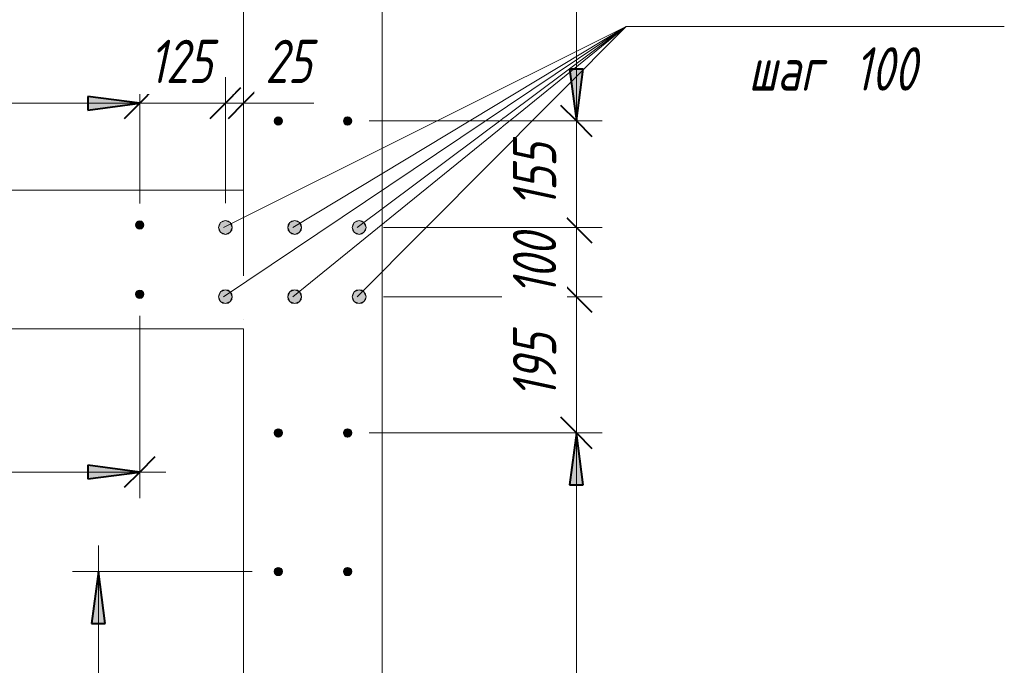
# Model space of a CAD drawing. Header units: millimetres. Extents: x 25757 to 55891, y 7716 to 18253.
# Tile 50 of 73: x 53877 to 55298, y 10115 to 11046. Entities that reach past the tile are written whole.
import ezdxf

# ---------------------------------------------------------------- set-up
doc = ezdxf.new("R2010")
doc.units = ezdxf.units.MM
doc.linetypes.add('ADSK_Линия сетки', pattern=[625, 500, -62.5, 0, -62.5])
for name, color, linetype, lineweight in [('A-____-____-DIMS', 211, 'Continuous', 9), ('A-____-____-DIMS-25', 211, 'Continuous', 9), ('A-WALL-____-MCUT', 113, 'Continuous', 50), ('S-GRID-____-OTLN', 1, 'Continuous', 9), ('S-RBAR-____-IDEN', 171, 'Continuous', 20), ('S-RBAR-____-MCUT', 171, 'Continuous', 20)]:
    doc.layers.add(name, color=color, linetype=linetype, lineweight=lineweight)
doc.styles.add('GOST Common_I_1', font='GOST Common Italic.ttf', dxfattribs={"width": 0.8, "height": 62.5})
doc.dimstyles.new('ADSK_Для_арматуры_Основной_2_5_мм_шаг_кол-во_Стрелки_точный', dxfattribs={"dimscale": 304.8, "dimtxt": 0.206224, "dimasz": 0.246063, "dimexe": 0.123031, "dimexo": 0.000403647, "dimgap": 0.032808, "dimtad": 1, "dimdec": 0, "dimlfac": 304.8, "dimdsep": 46, "dimtxsty": 'GOST Common_I_1', "dimsah": 1, "dimcen": 0.09, "dimdle": 0.123031, "dimazin": 0, "dimtfac": 1, "dimtdec": 4, "dimtix": 1, "dimtmove": 0, "dimatfit": 3, "dimfxl": 1, "dimtvp": 1, "dimtfill": 1, "dimtolj": 1, "dimtzin": 0, "dimarcsym": 2})
doc.dimstyles.new('ADSK_Округление_5мм__Узкий_', dxfattribs={"dimscale": 304.8, "dimtxt": 0.206224, "dimasz": 0.147638, "dimexe": 0.123031, "dimexo": 0.000269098, "dimgap": 0.032808, "dimtad": 1, "dimdec": 0, "dimlfac": 304.8, "dimrnd": 5, "dimdsep": 46, "dimtxsty": 'GOST Common_I_1', "dimblk1": 'OBLIQUE', "dimblk2": 'OBLIQUE', "dimsah": 1, "dimcen": 0.09, "dimdle": 0.123031, "dimazin": 0, "dimtfac": 1, "dimtdec": 4, "dimtix": 1, "dimtmove": 0, "dimatfit": 3, "dimfxl": 1, "dimtvp": 1, "dimtfill": 1, "dimtolj": 1, "dimtzin": 0, "dimlwd": 20, "dimlwe": 20, "dimarcsym": 2})
doc.dimstyles.new('ADSK_Округление_5мм__Узкий__1', dxfattribs={"dimscale": 304.8, "dimtxt": 0.206224, "dimasz": 0.147638, "dimexe": 0.123031, "dimexo": 0.000269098, "dimgap": 0.032808, "dimtad": 1, "dimdec": 0, "dimlfac": 304.8, "dimrnd": 5, "dimdsep": 46, "dimtxsty": 'GOST Common_I_1', "dimblk1": 'OBLIQUE', "dimblk2": 'OBLIQUE', "dimsah": 1, "dimcen": 0.09, "dimdle": 0.123031, "dimazin": 0, "dimtfac": 1, "dimtdec": 4, "dimtix": 1, "dimtmove": 1, "dimatfit": 3, "dimfxl": 1, "dimtvp": 1, "dimtfill": 1, "dimtolj": 1, "dimtzin": 0, "dimlwd": 20, "dimlwe": 20, "dimarcsym": 2})

# ---------------------------------------------------------------- blocks, each defined once
blk = doc.blocks.new('DIMBLOCK191-КЖ1_ПЭ_ВЭ1_Армирование_Вертикальное')
at = {"layer": 'A-____-____-DIMS-25', "lineweight": 40}
for p, q in [((54680.1, 10450), (54657.6, 10472.5)), ((54680.1, 10450), (54702.6, 10427.5)), ((54680.1, 9250), (54657.6, 9272.5)), ((54680.1, 9250), (54702.6, 9227.5))]:
    blk.add_line(p, q, dxfattribs=at)
at = {"layer": 'A-____-____-DIMS-25', "lineweight": 20}
for p, q in [((54680.1, 10450), (54381, 10450)), ((54680.1, 9250), (54680.1, 10450)), ((54680.1, 10450), (54717.6, 10450)), ((54680.1, 9250), (54381, 9250)), ((54680.1, 9250), (54717.6, 9250))]:
    blk.add_line(p, q, dxfattribs=at)
at = {"layer": 'A-____-____-DIMS-25', "color": 0, "lineweight": 20, "insert": (54588.5, 9784.5), "char_height": 62.5, "width": 157.25, "attachment_point": 1, "rotation": 90, "line_spacing_factor": 1.022761, "style": 'GOST Common_I_1', "bg_fill": 3, "box_fill_scale": 1.25, "bg_fill_color": 256, "bg_fill_true_color": 13158600, "bg_fill_transparency": 0}
blk.add_mtext('1200', dxfattribs=at)
blk = doc.blocks.new('_Oblique')
at = {"color": 0, "linetype": 'ByBlock', "lineweight": -2}
blk.add_line((-0.5, -0.5), (0.5, 0.5), dxfattribs=at)
blk = doc.blocks.new('DIMBLOCK192-КЖ1_ПЭ_ВЭ1_Армирование_Вертикальное')
at = {"layer": 'A-____-____-DIMS-25', "lineweight": 40}
for p, q in [((54680.1, 10646.5), (54657.6, 10669)), ((54680.1, 10646.5), (54702.6, 10624)), ((54680.1, 10450), (54657.6, 10472.5)), ((54680.1, 10450), (54702.6, 10427.5))]:
    blk.add_line(p, q, dxfattribs=at)
at = {"layer": 'A-____-____-DIMS-25', "lineweight": 20}
for p, q in [((54680.1, 10646.5), (54401.6, 10646.5)), ((54680.1, 10450), (54680.1, 10646.5)), ((54680.1, 10646.5), (54717.6, 10646.5)), ((54680.1, 10450), (54381, 10450)), ((54680.1, 10450), (54717.6, 10450))]:
    blk.add_line(p, q, dxfattribs=at)
at = {"layer": 'A-____-____-DIMS-25', "color": 0, "lineweight": 20, "insert": (54588.5, 10500.3), "char_height": 62.5, "width": 115.061, "attachment_point": 1, "rotation": 90, "line_spacing_factor": 1.022761, "style": 'GOST Common_I_1', "bg_fill": 3, "box_fill_scale": 1.25, "bg_fill_color": 256, "bg_fill_true_color": 13158600, "bg_fill_transparency": 0}
blk.add_mtext('195', dxfattribs=at)
blk = doc.blocks.new('DIMBLOCK193-КЖ1_ПЭ_ВЭ1_Армирование_Вертикальное')
at = {"layer": 'A-____-____-DIMS-25', "lineweight": 40}
for p, q in [((54680.1, 10746.5), (54657.6, 10769)), ((54680.1, 10746.5), (54702.6, 10724)), ((54680.1, 10646.5), (54657.6, 10669)), ((54680.1, 10646.5), (54702.6, 10624))]:
    blk.add_line(p, q, dxfattribs=at)
at = {"layer": 'A-____-____-DIMS-25', "lineweight": 20}
for p, q in [((54680.1, 10746.5), (54401.6, 10746.5)), ((54680.1, 10646.5), (54680.1, 10746.5)), ((54680.1, 10746.5), (54717.6, 10746.5)), ((54680.1, 10646.5), (54401.6, 10646.5)), ((54680.1, 10646.5), (54717.6, 10646.5))]:
    blk.add_line(p, q, dxfattribs=at)
at = {"layer": 'A-____-____-DIMS-25', "color": 0, "lineweight": 20, "insert": (54588.5, 10648.5), "char_height": 62.5, "width": 115.061, "attachment_point": 1, "rotation": 90, "line_spacing_factor": 1.022761, "style": 'GOST Common_I_1', "bg_fill": 3, "box_fill_scale": 1.25, "bg_fill_color": 256, "bg_fill_true_color": 13158600, "bg_fill_transparency": 0}
blk.add_mtext('100', dxfattribs=at)
blk = doc.blocks.new('DIMBLOCK194-КЖ1_ПЭ_ВЭ1_Армирование_Вертикальное')
at = {"layer": 'A-____-____-DIMS-25', "lineweight": 40}
for p, q in [((54680.1, 10900), (54657.6, 10922.5)), ((54680.1, 10900), (54702.6, 10877.5)), ((54680.1, 10746.5), (54657.6, 10769)), ((54680.1, 10746.5), (54702.6, 10724))]:
    blk.add_line(p, q, dxfattribs=at)
at = {"layer": 'A-____-____-DIMS-25', "lineweight": 20}
for p, q in [((54680.1, 10900), (54381, 10900)), ((54680.1, 10746.5), (54680.1, 10900)), ((54680.1, 10900), (54717.6, 10900)), ((54680.1, 10746.5), (54401.6, 10746.5)), ((54680.1, 10746.5), (54717.6, 10746.5))]:
    blk.add_line(p, q, dxfattribs=at)
at = {"layer": 'A-____-____-DIMS-25', "color": 0, "lineweight": 20, "insert": (54588.5, 10775.3), "char_height": 62.5, "width": 115.061, "attachment_point": 1, "rotation": 90, "line_spacing_factor": 1.022761, "style": 'GOST Common_I_1', "bg_fill": 3, "box_fill_scale": 1.25, "bg_fill_color": 256, "bg_fill_true_color": 13158600, "bg_fill_transparency": 0}
blk.add_mtext('155', dxfattribs=at)
blk = doc.blocks.new('DIMBLOCK195-КЖ1_ПЭ_ВЭ1_Армирование_Вертикальное')
at = {"layer": 'A-____-____-DIMS-25', "lineweight": 40}
for p, q in [((54680.1, 14900), (54657.6, 14922.5)), ((54680.1, 14900), (54702.6, 14877.5)), ((54680.1, 10900), (54657.6, 10922.5)), ((54680.1, 10900), (54702.6, 10877.5))]:
    blk.add_line(p, q, dxfattribs=at)
at = {"layer": 'A-____-____-DIMS-25', "lineweight": 20}
for p, q in [((54680.1, 14900), (54381, 14900)), ((54680.1, 10900), (54680.1, 14900)), ((54680.1, 14900), (54717.6, 14900)), ((54680.1, 10900), (54381, 10900)), ((54680.1, 10900), (54717.6, 10900))]:
    blk.add_line(p, q, dxfattribs=at)
at = {"layer": 'A-____-____-DIMS-25', "color": 0, "lineweight": 20, "insert": (54588.5, 12827), "char_height": 62.5, "width": 175.148, "attachment_point": 1, "rotation": 90, "line_spacing_factor": 1.022761, "style": 'GOST Common_I_1', "bg_fill": 3, "box_fill_scale": 1.25, "bg_fill_color": 256, "bg_fill_true_color": 13158600, "bg_fill_transparency": 0}
blk.add_mtext('4000', dxfattribs=at)
blk = doc.blocks.new('DIMBLOCK204-КЖ1_ПЭ_ВЭ1_Армирование_Вертикальное')
at = {"layer": 'A-____-____-DIMS-25', "lineweight": 20}
for p, q in [((53050, 10393.5), (53050, 10619)), ((54050, 10393.5), (54050, 10619)), ((54087.5, 10393.5), (53050, 10393.5)), ((53050, 10393.5), (53050, 10356)), ((54050, 10393.5), (54050, 10356))]:
    blk.add_line(p, q, dxfattribs=at)
at = {"layer": 'A-____-____-DIMS-25', "lineweight": 40}
for p, q in [((53050, 10393.5), (53072.5, 10416)), ((54050, 10393.5), (54072.5, 10416)), ((53050, 10393.5), (53027.5, 10371)), ((54050, 10393.5), (54027.5, 10371))]:
    blk.add_line(p, q, dxfattribs=at)
at = {"layer": 'A-____-____-DIMS-25', "color": 0, "lineweight": 20, "insert": (53484.5, 10485.2), "char_height": 62.5, "width": 157.25, "attachment_point": 1, "line_spacing_factor": 1.022761, "style": 'GOST Common_I_1', "bg_fill": 3, "box_fill_scale": 1.25, "bg_fill_color": 256, "bg_fill_true_color": 13158600, "bg_fill_transparency": 0}
blk.add_mtext('1000', dxfattribs=at)
blk = doc.blocks.new('DIMBLOCK260-КЖ1_ПЭ_ВЭ1_Армирование_Вертикальное')
at = {"layer": 'A-____-____-DIMS-25', "lineweight": 40}
for points in [[(54680.1, 14900), (54670.3, 14825), (54690, 14825)], [(54680.1, 10900), (54690, 10975), (54670.3, 10975)]]:
    blk.add_hatch(color=256, dxfattribs=at).paths.add_polyline_path(points)
at = {"layer": 'A-____-____-DIMS-25'}
for p, q in [((54680.1, 14937.5), (54680.1, 10862.5)), ((54680.1, 14900), (54387.5, 14900)), ((54680.1, 14900), (54717.6, 14900)), ((54680.1, 10900), (54387.5, 10900)), ((54680.1, 10900), (54717.6, 10900))]:
    blk.add_line(p, q, dxfattribs=at)
at = {"layer": 'A-____-____-DIMS-25', "lineweight": 40}
for p, q in [((54680.1, 14900), (54670.3, 14825)), ((54690, 14825), (54680.1, 14900)), ((54670.3, 14825), (54690, 14825)), ((54690, 10975), (54670.3, 10975)), ((54670.3, 10975), (54680.1, 10900)), ((54680.1, 10900), (54690, 10975))]:
    blk.add_line(p, q, dxfattribs=at)
at = {"layer": 'A-____-____-DIMS-25', "color": 0, "insert": (54588.5, 12706.1), "char_height": 62.5, "width": 465.356, "attachment_point": 1, "rotation": 90, "line_spacing_factor": 1.022761, "style": 'GOST Common_I_1', "bg_fill": 3, "box_fill_scale": 1.25, "bg_fill_color": 256, "bg_fill_true_color": 13158600, "bg_fill_transparency": 0}
blk.add_mtext('400x10=4000', dxfattribs=at)
blk = doc.blocks.new('_None')
blk = doc.blocks.new('DIMBLOCK261-КЖ1_ПЭ_ВЭ1_Армирование_Вертикальное')
at = {"layer": 'A-____-____-DIMS-25', "lineweight": 40}
for points in [[(54680.1, 10450), (54670.3, 10375), (54690, 10375)], [(54680.1, 9250), (54690, 9325), (54670.3, 9325)]]:
    blk.add_hatch(color=256, dxfattribs=at).paths.add_polyline_path(points)
at = {"layer": 'A-____-____-DIMS-25'}
for p, q in [((54680.1, 10487.5), (54680.1, 9212.5)), ((54680.1, 10450), (54387.5, 10450)), ((54680.1, 10450), (54717.6, 10450)), ((54680.1, 9250), (54387.5, 9250)), ((54680.1, 9250), (54717.6, 9250))]:
    blk.add_line(p, q, dxfattribs=at)
at = {"layer": 'A-____-____-DIMS-25', "lineweight": 40}
for p, q in [((54680.1, 10450), (54670.3, 10375)), ((54690, 10375), (54680.1, 10450)), ((54670.3, 10375), (54690, 10375)), ((54690, 9325), (54670.3, 9325)), ((54670.3, 9325), (54680.1, 9250)), ((54680.1, 9250), (54690, 9325))]:
    blk.add_line(p, q, dxfattribs=at)
at = {"layer": 'A-____-____-DIMS-25', "color": 0, "insert": (54588.5, 9676.3), "char_height": 62.5, "width": 416.775, "attachment_point": 1, "rotation": 90, "line_spacing_factor": 1.022761, "style": 'GOST Common_I_1', "bg_fill": 3, "box_fill_scale": 1.25, "bg_fill_color": 256, "bg_fill_true_color": 13158600, "bg_fill_transparency": 0}
blk.add_mtext('400x3=1200', dxfattribs=at)
blk = doc.blocks.new('DIMBLOCK262-КЖ1_ПЭ_ВЭ1_Армирование_Вертикальное')
at = {"layer": 'A-____-____-DIMS-25', "lineweight": 40}
for points in [[(53050, 10393.5), (53125, 10383.6), (53125, 10403.4)], [(54050, 10393.5), (53975, 10403.4), (53975, 10383.6)]]:
    blk.add_hatch(color=256, dxfattribs=at).paths.add_polyline_path(points)
at = {"layer": 'A-____-____-DIMS-25'}
for p, q in [((53050, 10393.5), (53050, 10612.5)), ((54050, 10393.5), (54050, 10612.5)), ((54087.5, 10393.5), (53012.5, 10393.5)), ((53050, 10393.5), (53050, 10356)), ((54050, 10393.5), (54050, 10356))]:
    blk.add_line(p, q, dxfattribs=at)
at = {"layer": 'A-____-____-DIMS-25', "lineweight": 40}
for p, q in [((53125, 10403.4), (53050, 10393.5)), ((53125, 10383.6), (53125, 10403.4)), ((54050, 10393.5), (53975, 10403.4)), ((53975, 10403.4), (53975, 10383.6)), ((53050, 10393.5), (53125, 10383.6)), ((53975, 10383.6), (54050, 10393.5))]:
    blk.add_line(p, q, dxfattribs=at)
at = {"layer": 'A-____-____-DIMS-25', "color": 0, "insert": (53379, 10485.2), "char_height": 62.5, "width": 410.383, "attachment_point": 1, "line_spacing_factor": 1.022761, "style": 'GOST Common_I_1', "bg_fill": 3, "box_fill_scale": 1.25, "bg_fill_color": 256, "bg_fill_true_color": 13158600, "bg_fill_transparency": 0}
blk.add_mtext('200x5=1000', dxfattribs=at)
blk = doc.blocks.new('DIMBLOCK310-КЖ1_ПЭ_ВЭ1_Армирование_Вертикальное')
at = {"layer": 'A-____-____-DIMS-25', "lineweight": 40}
for points in [[(53050, 10925.6), (53125, 10915.7), (53125, 10935.4)], [(54050, 10925.6), (53975, 10935.4), (53975, 10915.7)]]:
    blk.add_hatch(color=256, dxfattribs=at).paths.add_polyline_path(points)
at = {"layer": 'A-____-____-DIMS-25'}
for p, q in [((53050, 10925.6), (53050, 10963.1)), ((54050, 10925.6), (54050, 10963.1)), ((54087.5, 10925.6), (53012.5, 10925.6)), ((53050, 10925.6), (53050, 10787.5)), ((54050, 10925.6), (54050, 10787.5))]:
    blk.add_line(p, q, dxfattribs=at)
at = {"layer": 'A-____-____-DIMS-25', "lineweight": 40}
for p, q in [((53125, 10935.4), (53050, 10925.6)), ((53125, 10915.7), (53125, 10935.4)), ((54050, 10925.6), (53975, 10935.4)), ((53975, 10935.4), (53975, 10915.7)), ((53050, 10925.6), (53125, 10915.7)), ((53975, 10915.7), (54050, 10925.6))]:
    blk.add_line(p, q, dxfattribs=at)
at = {"layer": 'A-____-____-DIMS-25', "color": 0, "insert": (53379, 11017.2), "char_height": 62.5, "width": 410.383, "attachment_point": 1, "line_spacing_factor": 1.022761, "style": 'GOST Common_I_1', "bg_fill": 3, "box_fill_scale": 1.25, "bg_fill_color": 256, "bg_fill_true_color": 13158600, "bg_fill_transparency": 0}
blk.add_mtext('200x5=1000', dxfattribs=at)
blk = doc.blocks.new('DIMBLOCK311-КЖ1_ПЭ_ВЭ1_Армирование_Вертикальное')
at = {"layer": 'A-____-____-DIMS-25', "lineweight": 40}
for points in [[(53990.3, 10250), (53980.5, 10175), (54000.2, 10175)], [(53990.3, 9450), (54000.2, 9525), (53980.5, 9525)]]:
    blk.add_hatch(color=256, dxfattribs=at).paths.add_polyline_path(points)
at = {"layer": 'A-____-____-DIMS-25'}
for p, q in [((53990.3, 10287.5), (53990.3, 9412.5)), ((53990.3, 10250), (53952.8, 10250)), ((53990.3, 10250), (54212.5, 10250)), ((53990.3, 9450), (53952.8, 9450)), ((53990.3, 9450), (54212.5, 9450))]:
    blk.add_line(p, q, dxfattribs=at)
at = {"layer": 'A-____-____-DIMS-25', "lineweight": 40}
for p, q in [((53990.3, 10250), (53980.5, 10175)), ((54000.2, 10175), (53990.3, 10250)), ((53980.5, 10175), (54000.2, 10175)), ((54000.2, 9525), (53980.5, 9525)), ((53980.5, 9525), (53990.3, 9450)), ((53990.3, 9450), (54000.2, 9525))]:
    blk.add_line(p, q, dxfattribs=at)
at = {"layer": 'A-____-____-DIMS-25', "color": 0, "insert": (53898.7, 9689.1), "char_height": 62.5, "width": 386.092, "attachment_point": 1, "rotation": 90, "line_spacing_factor": 1.022761, "style": 'GOST Common_I_1', "bg_fill": 3, "box_fill_scale": 1.25, "bg_fill_color": 256, "bg_fill_true_color": 13158600, "bg_fill_transparency": 0}
blk.add_mtext('400x2=800', dxfattribs=at)
blk = doc.blocks.new('DIMBLOCK346-КЖ1_ПЭ_ВЭ1_Армирование_Вертикальное')
at = {"layer": 'A-____-____-DIMS-25', "lineweight": 20}
for p, q in [((54050, 10925.6), (54050, 10963.1)), ((54173.6, 10925.6), (54173.6, 10963.1)), ((54012.5, 10925.6), (54173.6, 10925.6)), ((54050, 10925.6), (54050, 10781)), ((54173.6, 10925.6), (54173.6, 10781.5))]:
    blk.add_line(p, q, dxfattribs=at)
at = {"layer": 'A-____-____-DIMS-25', "lineweight": 40}
for p, q in [((54050, 10925.6), (54072.5, 10948.1)), ((54173.6, 10925.6), (54196.1, 10948.1)), ((54050, 10925.6), (54027.5, 10903.1)), ((54173.6, 10925.6), (54151.1, 10903.1))]:
    blk.add_line(p, q, dxfattribs=at)
at = {"layer": 'A-____-____-DIMS-25', "color": 0, "lineweight": 20, "insert": (54063.9, 11017.2), "char_height": 62.5, "width": 115.061, "attachment_point": 1, "line_spacing_factor": 1.022761, "style": 'GOST Common_I_1', "bg_fill": 3, "box_fill_scale": 1.25, "bg_fill_color": 256, "bg_fill_true_color": 13158600, "bg_fill_transparency": 0}
blk.add_mtext('125', dxfattribs=at)
blk = doc.blocks.new('DIMBLOCK347-КЖ1_ПЭ_ВЭ1_Армирование_Вертикальное')
at = {"layer": 'A-____-____-DIMS-25', "lineweight": 20}
for p, q in [((54173.6, 10925.6), (54173.6, 10963.1)), ((54200, 10925.6), (54200, 10932.4)), ((54173.6, 10925.6), (54237.5, 10925.6)), ((54173.6, 10925.6), (54173.6, 10781.5)), ((54218.6, 10925.6), (54186.8, 10925.6)), ((54200, 10925.6), (54200, 10888.1)), ((54301.4, 10925.6), (54218.6, 10925.6))]:
    blk.add_line(p, q, dxfattribs=at)
at = {"layer": 'A-____-____-DIMS-25', "lineweight": 40}
for p, q in [((54173.6, 10925.6), (54196.1, 10948.1)), ((54200, 10925.6), (54222.5, 10948.1)), ((54173.6, 10925.6), (54151.1, 10903.1)), ((54200, 10925.6), (54177.5, 10903.1))]:
    blk.add_line(p, q, dxfattribs=at)
at = {"layer": 'A-____-____-DIMS-25', "color": 0, "lineweight": 20, "insert": (54231.1, 11017.2), "char_height": 62.5, "width": 84.378, "attachment_point": 1, "line_spacing_factor": 1.022761, "style": 'GOST Common_I_1', "bg_fill": 3, "box_fill_scale": 1.25, "bg_fill_color": 256, "bg_fill_true_color": 13158600, "bg_fill_transparency": 0}
blk.add_mtext('25', dxfattribs=at)
blk = doc.blocks.new('Ricom_Марка_АрматурныйСтержень - Поз_ тип_Шаг-995026-КЖ1_ПЭ_ВЭ1_Армирование_Вертикальное')
at = {"layer": 'S-RBAR-____-IDEN'}
blk.add_line((26598.2, 8757.6), (27098.2, 8757.6), dxfattribs=at)

msp = doc.modelspace()

# ---------------------------------------------------------------- hatches: boundary and pattern name
at = {"layer": 'S-RBAR-____-MCUT'}
h = msp.add_hatch(color=256, dxfattribs=at)
edge = h.paths.add_edge_path()
edge.add_arc((54250.0003, 10900.001), 6, 0, 360)
for points in [[(54250.0003, 10894.001), (54255.1964, 10897.001), (54255.1964, 10903.001), (54250.0003, 10906.001), (54244.8041, 10903.001), (54244.8041, 10897.001)], [(54350.0003, 10894.001), (54355.1964, 10897.001), (54355.1964, 10903.001), (54350.0003, 10906.001), (54344.8041, 10903.001), (54344.8041, 10897.001)], [(54047.0003, 10744.8052), (54053.0003, 10744.8052), (54056.0003, 10750.0013), (54053.0003, 10755.1975), (54047.0003, 10755.1975), (54044.0003, 10750.0013)], [(54173.6241, 10736.4719), (54180.6951, 10739.4008), (54183.6241, 10746.4719), (54180.6951, 10753.543), (54173.6241, 10756.4719), (54166.553, 10753.543), (54163.6241, 10746.4719), (54166.553, 10739.4008)], [(54273.6241, 10736.4719), (54280.6951, 10739.4008), (54283.6241, 10746.4719), (54280.6951, 10753.543), (54273.6241, 10756.4719), (54266.553, 10753.543), (54263.6241, 10746.4719), (54266.553, 10739.4008)], [(54366.5946, 10736.4719), (54373.6657, 10739.4008), (54376.5946, 10746.4719), (54373.6657, 10753.543), (54366.5946, 10756.4719), (54359.5236, 10753.543), (54356.5946, 10746.4719), (54359.5236, 10739.4008)], [(54047.0003, 10644.8052), (54053.0003, 10644.8052), (54056.0003, 10650.0013), (54053.0003, 10655.1975), (54047.0003, 10655.1975), (54044.0003, 10650.0013)], [(54173.6241, 10636.4719), (54180.6951, 10639.4008), (54183.6241, 10646.4719), (54180.6951, 10653.543), (54173.6241, 10656.4719), (54166.553, 10653.543), (54163.6241, 10646.4719), (54166.553, 10639.4008)], [(54273.6241, 10636.4719), (54280.6951, 10639.4008), (54283.6241, 10646.4719), (54280.6951, 10653.543), (54273.6241, 10656.4719), (54266.553, 10653.543), (54263.6241, 10646.4719), (54266.553, 10639.4008)], [(54366.5946, 10636.4719), (54373.6657, 10639.4008), (54376.5946, 10646.4719), (54373.6657, 10653.543), (54366.5946, 10656.4719), (54359.5236, 10653.543), (54356.5946, 10646.4719), (54359.5236, 10639.4008)], [(54250.0003, 10444), (54255.1964, 10447), (54255.1964, 10453), (54250.0003, 10456), (54244.8041, 10453), (54244.8041, 10447)], [(54350.0003, 10444), (54355.1964, 10447), (54355.1964, 10453), (54350.0003, 10456), (54344.8041, 10453), (54344.8041, 10447)], [(54250.0003, 10244), (54255.1964, 10247), (54255.1964, 10253), (54250.0003, 10256), (54244.8041, 10253), (54244.8041, 10247)], [(54350.0003, 10244), (54355.1964, 10247), (54355.1964, 10253), (54350.0003, 10256), (54344.8041, 10253), (54344.8041, 10247)]]:
    msp.add_hatch(color=256, dxfattribs=at).paths.add_polyline_path(points)
h = msp.add_hatch(color=256, dxfattribs=at)
edge = h.paths.add_edge_path()
edge.add_arc((54350.0003, 10900.001), 6, 0, 360)
h = msp.add_hatch(color=256, dxfattribs=at)
edge = h.paths.add_edge_path()
edge.add_arc((54050.0003, 10750.0013), 6, 0, 360)
h = msp.add_hatch(color=256, dxfattribs=at)
edge = h.paths.add_edge_path()
edge.add_arc((54173.6241, 10746.4719), 10, 0, 360)
h = msp.add_hatch(color=256, dxfattribs=at)
edge = h.paths.add_edge_path()
edge.add_arc((54273.6241, 10746.4719), 10, 0, 360)
h = msp.add_hatch(color=256, dxfattribs=at)
edge = h.paths.add_edge_path()
edge.add_arc((54366.5946, 10746.4719), 10, 0, 360)
h = msp.add_hatch(color=256, dxfattribs=at)
edge = h.paths.add_edge_path()
edge.add_arc((54050.0003, 10650.0013), 6, 0, 360)
h = msp.add_hatch(color=256, dxfattribs=at)
edge = h.paths.add_edge_path()
edge.add_arc((54173.6241, 10646.4719), 10, 0, 360)
h = msp.add_hatch(color=256, dxfattribs=at)
edge = h.paths.add_edge_path()
edge.add_arc((54273.6241, 10646.4719), 10, 0, 360)
h = msp.add_hatch(color=256, dxfattribs=at)
edge = h.paths.add_edge_path()
edge.add_arc((54366.5946, 10646.4719), 10, 0, 360)
h = msp.add_hatch(color=256, dxfattribs=at)
edge = h.paths.add_edge_path()
edge.add_arc((54250.0003, 10450), 6, 0, 360)
h = msp.add_hatch(color=256, dxfattribs=at)
edge = h.paths.add_edge_path()
edge.add_arc((54350.0003, 10450), 6, 0, 360)
h = msp.add_hatch(color=256, dxfattribs=at)
edge = h.paths.add_edge_path()
edge.add_arc((54250.0003, 10250), 6, 0, 360)
h = msp.add_hatch(color=256, dxfattribs=at)
edge = h.paths.add_edge_path()
edge.add_arc((54350.0003, 10250), 6, 0, 360)

# ---------------------------------------------------------------- linework, layer by layer
at = {"layer": 'A-WALL-____-MCUT', "lineweight": 9}
for p, q in [((54200, 15050.001), (54200, 10800.0013)), ((54400, 9000), (54400, 15050.001)), ((54200, 10800.0013), (51600, 10800.0013)), ((51400, 10600.0013), (54200, 10600.0013)), ((54200, 10600.0013), (54200, 9000))]:
    msp.add_line(p, q, dxfattribs=at)
at = {"layer": 'S-GRID-____-OTLN', "linetype": 'ADSK_Линия сетки'}
msp.add_line((54200, 18052.657), (54200, 7920.7958), dxfattribs=at)
at = {"layer": 'S-RBAR-____-IDEN'}
msp.add_line((54751.841, 11036.5194), (54797.7301, 11036.5194), dxfattribs=at)
msp.add_line((54751.841, 11036.5194), (54797.7301, 11036.5194), dxfattribs=at)
msp.add_line((54751.841, 11036.5194), (54797.7301, 11036.5194), dxfattribs=at)
msp.add_line((54751.841, 11036.5194), (54797.7301, 11036.5194), dxfattribs=at)
msp.add_line((54751.841, 11036.5194), (54797.7301, 11036.5194), dxfattribs=at)
msp.add_line((54751.841, 11036.5194), (54797.7301, 11036.5194), dxfattribs=at)
at = {"layer": 'S-RBAR-____-MCUT'}
for p, q in [((54250.0003, 10906.001), (54244.8041, 10903.001)), ((54244.8041, 10903.001), (54244.8041, 10897.001)), ((54255.1964, 10903.001), (54250.0003, 10906.001)), ((54255.1964, 10897.001), (54255.1964, 10903.001)), ((54350.0003, 10906.001), (54344.8041, 10903.001)), ((54344.8041, 10903.001), (54344.8041, 10897.001)), ((54355.1964, 10903.001), (54350.0003, 10906.001)), ((54355.1964, 10897.001), (54355.1964, 10903.001)), ((54244.8041, 10897.001), (54250.0003, 10894.001)), ((54250.0003, 10894.001), (54255.1964, 10897.001)), ((54344.8041, 10897.001), (54350.0003, 10894.001)), ((54350.0003, 10894.001), (54355.1964, 10897.001)), ((54047.0003, 10755.1975), (54044.0003, 10750.0013)), ((54044.0003, 10750.0013), (54047.0003, 10744.8052)), ((54053.0003, 10755.1975), (54047.0003, 10755.1975)), ((54047.0003, 10744.8052), (54053.0003, 10744.8052)), ((54056.0003, 10750.0013), (54053.0003, 10755.1975)), ((54053.0003, 10744.8052), (54056.0003, 10750.0013)), ((54166.553, 10753.543), (54163.6241, 10746.4719)), ((54163.6241, 10746.4719), (54166.553, 10739.4008)), ((54173.6241, 10756.4719), (54166.553, 10753.543)), ((54180.6951, 10753.543), (54173.6241, 10756.4719)), ((54183.6241, 10746.4719), (54180.6951, 10753.543)), ((54180.6951, 10739.4008), (54183.6241, 10746.4719)), ((54266.553, 10753.543), (54263.6241, 10746.4719)), ((54263.6241, 10746.4719), (54266.553, 10739.4008)), ((54273.6241, 10756.4719), (54266.553, 10753.543)), ((54280.6951, 10753.543), (54273.6241, 10756.4719)), ((54283.6241, 10746.4719), (54280.6951, 10753.543)), ((54280.6951, 10739.4008), (54283.6241, 10746.4719)), ((54359.5236, 10753.543), (54356.5946, 10746.4719)), ((54356.5946, 10746.4719), (54359.5236, 10739.4008)), ((54366.5946, 10756.4719), (54359.5236, 10753.543)), ((54373.6657, 10753.543), (54366.5946, 10756.4719)), ((54376.5946, 10746.4719), (54373.6657, 10753.543)), ((54373.6657, 10739.4008), (54376.5946, 10746.4719)), ((54166.553, 10739.4008), (54173.6241, 10736.4719)), ((54173.6241, 10736.4719), (54180.6951, 10739.4008)), ((54266.553, 10739.4008), (54273.6241, 10736.4719)), ((54273.6241, 10736.4719), (54280.6951, 10739.4008)), ((54359.5236, 10739.4008), (54366.5946, 10736.4719)), ((54366.5946, 10736.4719), (54373.6657, 10739.4008)), ((54047.0003, 10655.1975), (54044.0003, 10650.0013)), ((54044.0003, 10650.0013), (54047.0003, 10644.8052)), ((54053.0003, 10655.1975), (54047.0003, 10655.1975)), ((54047.0003, 10644.8052), (54053.0003, 10644.8052)), ((54056.0003, 10650.0013), (54053.0003, 10655.1975)), ((54053.0003, 10644.8052), (54056.0003, 10650.0013)), ((54166.553, 10653.543), (54163.6241, 10646.4719)), ((54163.6241, 10646.4719), (54166.553, 10639.4008)), ((54173.6241, 10656.4719), (54166.553, 10653.543)), ((54180.6951, 10653.543), (54173.6241, 10656.4719)), ((54183.6241, 10646.4719), (54180.6951, 10653.543)), ((54180.6951, 10639.4008), (54183.6241, 10646.4719)), ((54266.553, 10653.543), (54263.6241, 10646.4719)), ((54263.6241, 10646.4719), (54266.553, 10639.4008)), ((54273.6241, 10656.4719), (54266.553, 10653.543)), ((54280.6951, 10653.543), (54273.6241, 10656.4719)), ((54283.6241, 10646.4719), (54280.6951, 10653.543)), ((54280.6951, 10639.4008), (54283.6241, 10646.4719)), ((54359.5236, 10653.543), (54356.5946, 10646.4719)), ((54356.5946, 10646.4719), (54359.5236, 10639.4008)), ((54366.5946, 10656.4719), (54359.5236, 10653.543)), ((54373.6657, 10653.543), (54366.5946, 10656.4719)), ((54376.5946, 10646.4719), (54373.6657, 10653.543)), ((54373.6657, 10639.4008), (54376.5946, 10646.4719)), ((54166.553, 10639.4008), (54173.6241, 10636.4719)), ((54173.6241, 10636.4719), (54180.6951, 10639.4008)), ((54266.553, 10639.4008), (54273.6241, 10636.4719)), ((54273.6241, 10636.4719), (54280.6951, 10639.4008)), ((54359.5236, 10639.4008), (54366.5946, 10636.4719)), ((54366.5946, 10636.4719), (54373.6657, 10639.4008)), ((54250.0003, 10456), (54244.8041, 10453)), ((54244.8041, 10453), (54244.8041, 10447)), ((54244.8041, 10447), (54250.0003, 10444)), ((54255.1964, 10453), (54250.0003, 10456)), ((54250.0003, 10444), (54255.1964, 10447)), ((54255.1964, 10447), (54255.1964, 10453)), ((54350.0003, 10456), (54344.8041, 10453)), ((54344.8041, 10453), (54344.8041, 10447)), ((54344.8041, 10447), (54350.0003, 10444)), ((54355.1964, 10453), (54350.0003, 10456)), ((54350.0003, 10444), (54355.1964, 10447)), ((54355.1964, 10447), (54355.1964, 10453)), ((54250.0003, 10256), (54244.8041, 10253)), ((54244.8041, 10253), (54244.8041, 10247)), ((54244.8041, 10247), (54250.0003, 10244)), ((54255.1964, 10253), (54250.0003, 10256)), ((54250.0003, 10244), (54255.1964, 10247)), ((54255.1964, 10247), (54255.1964, 10253)), ((54350.0003, 10256), (54344.8041, 10253)), ((54344.8041, 10253), (54344.8041, 10247)), ((54344.8041, 10247), (54350.0003, 10244)), ((54355.1964, 10253), (54350.0003, 10256)), ((54350.0003, 10244), (54355.1964, 10247)), ((54355.1964, 10247), (54355.1964, 10253))]:
    msp.add_line(p, q, dxfattribs=at)
for centre, radius in [((54250.0003, 10900.001), 6), ((54350.0003, 10900.001), 6), ((54050.0003, 10750.0013), 6), ((54173.6241, 10746.4719), 10), ((54273.6241, 10746.4719), 10), ((54366.5946, 10746.4719), 10), ((54050.0003, 10650.0013), 6), ((54173.6241, 10646.4719), 10), ((54273.6241, 10646.4719), 10), ((54366.5946, 10646.4719), 10), ((54250.0003, 10450), 6), ((54350.0003, 10450), 6), ((54250.0003, 10250), 6), ((54350.0003, 10250), 6)]:
    msp.add_circle(centre, radius, dxfattribs=at)

# ---------------------------------------------------------------- block references
at = {"layer": 'S-RBAR-____-IDEN'}
msp.add_blockref('Ricom_Марка_АрматурныйСтержень - Поз_ тип_Шаг-995026-КЖ1_ПЭ_ВЭ1_Армирование_Вертикальное', (28199.5354, 2278.8842), dxfattribs=at)

# ---------------------------------------------------------------- texts
at = {"layer": 'S-RBAR-____-IDEN', "lineweight": 9, "char_height": 62.5, "attachment_point": 1, "style": 'GOST Common_I_1', "bg_fill": 3, "box_fill_scale": 1.25, "bg_fill_color": 256, "bg_fill_true_color": 13158600, "bg_fill_transparency": 0}
for s, insert, width in [('шаг', (54928.6018, 11006.3571), 149.113875), (' 100', (55051.633, 11006.3571), 139.493625)]:
    msp.add_mtext(s, dxfattribs=dict(at, insert=insert, width=width))

# ---------------------------------------------------------------- next in the draw order: dimensions: what is measured, and where the dimension line sits
at = {"layer": 'A-____-____-DIMS'}
dim = msp.add_linear_dim(base=(53050.0003, 10925.5612), p1=(54050.0003, 10750.0013), p2=(53050.0003, 10750.0013), text='200x5=1000', dimstyle='ADSK_Для_арматуры_Основной_2_5_мм_шаг_кол-во_Стрелки_точный', override={"dimpost": '<>', "dimblk1": 'None', "dimblk2": 'None', "dimsah": 1, "dimfxl": 1000}, dxfattribs=at)
dim.commit()
dim.dimension.update_dxf_attribs({"geometry": 'DIMBLOCK310-КЖ1_ПЭ_ВЭ1_Армирование_Вертикальное', "text_midpoint": (53550.0003, 10966.8112)})
at = {"layer": 'A-____-____-DIMS', "lineweight": 20}
dim = msp.add_linear_dim(base=(53050.0003, 10393.5037), p1=(54050.0003, 10644.0013), p2=(53050.0003, 10644.0013), dimstyle='ADSK_Округление_5мм__Узкий_', override={"dimpost": '<>', "dimfxl": 1000}, dxfattribs=at)
dim.commit()
dim.dimension.update_dxf_attribs({"geometry": 'DIMBLOCK204-КЖ1_ПЭ_ВЭ1_Армирование_Вертикальное', "text_midpoint": (53550.0003, 10434.7537)})
dim = msp.add_linear_dim(base=(54680.1292, 10450), p1=(54356.0003, 9250), p2=(54356.0003, 10450), angle=90, dimstyle='ADSK_Округление_5мм__Узкий_', override={"dimpost": '<>', "dimfxl": 1200}, dxfattribs=at)
dim.commit()
dim.dimension.update_dxf_attribs({"geometry": 'DIMBLOCK191-КЖ1_ПЭ_ВЭ1_Армирование_Вертикальное', "text_midpoint": (54638.4767, 9850)})
at = {"layer": 'A-____-____-DIMS'}
dim = msp.add_linear_dim(base=(53990.3354, 9450), p1=(54250.0003, 10250), p2=(54250.0003, 9450), angle=90, text='400x2=800', dimstyle='ADSK_Для_арматуры_Основной_2_5_мм_шаг_кол-во_Стрелки_точный', override={"dimpost": '<>', "dimblk1": 'None', "dimblk2": 'None', "dimsah": 1, "dimfxl": 800}, dxfattribs=at)
dim.commit()
dim.dimension.update_dxf_attribs({"geometry": 'DIMBLOCK311-КЖ1_ПЭ_ВЭ1_Армирование_Вертикальное', "text_midpoint": (53949.0854, 9850)})

# ---------------------------------------------------------------- next in the draw order: dimensions: what is measured, and where the dimension line sits
at = {"layer": 'A-____-____-DIMS', "lineweight": 20}
dim = msp.add_linear_dim(base=(54173.6241, 10925.5612), p1=(54050.0003, 10756.0013), p2=(54173.6241, 10756.4719), dimstyle='ADSK_Округление_5мм__Узкий_', override={"dimpost": '<>', "dimfxl": 123.624642}, dxfattribs=at)
dim.commit()
dim.dimension.update_dxf_attribs({"geometry": 'DIMBLOCK346-КЖ1_ПЭ_ВЭ1_Армирование_Вертикальное', "text_midpoint": (54111.8122, 10967.2137)})
dim = msp.add_linear_dim(base=(54680.1292, 10646.4719), p1=(54356.0003, 10450), p2=(54376.5946, 10646.4719), angle=90, dimstyle='ADSK_Округление_5мм__Узкий_', override={"dimpost": '<>', "dimfxl": 197.548311}, dxfattribs=at)
dim.commit()
dim.dimension.update_dxf_attribs({"geometry": 'DIMBLOCK192-КЖ1_ПЭ_ВЭ1_Армирование_Вертикальное', "text_midpoint": (54638.8792, 10548.236)})
at = {"layer": 'A-____-____-DIMS'}
dim = msp.add_linear_dim(base=(53050.0003, 10393.5037), p1=(54050.0003, 10650.0013), p2=(53050.0003, 10650.0013), text='200x5=1000', dimstyle='ADSK_Для_арматуры_Основной_2_5_мм_шаг_кол-во_Стрелки_точный', override={"dimpost": '<>', "dimblk1": 'None', "dimblk2": 'None', "dimsah": 1, "dimfxl": 1000}, dxfattribs=at)
dim.commit()
dim.dimension.update_dxf_attribs({"geometry": 'DIMBLOCK262-КЖ1_ПЭ_ВЭ1_Армирование_Вертикальное', "text_midpoint": (53550.0003, 10434.7537)})

# ---------------------------------------------------------------- next in the draw order: dimensions: what is measured, and where the dimension line sits
at = {"layer": 'A-____-____-DIMS', "lineweight": 20}
dim = msp.add_linear_dim(base=(54200, 10925.5612), p1=(54173.6241, 10756.4719), p2=(54200, 10957.3811), dimstyle='ADSK_Округление_5мм__Узкий__1', override={"dimpost": '<>', "dimfxl": 202.633109}, dxfattribs=at)
dim.commit()
dim.dimension.update_dxf_attribs({"geometry": 'DIMBLOCK347-КЖ1_ПЭ_ВЭ1_Армирование_Вертикальное', "text_midpoint": (54273.2896, 10975.5713), "dimtype": 160})
dim = msp.add_linear_dim(base=(54680.1292, 10746.4719), p1=(54376.5946, 10646.4719), p2=(54376.5946, 10746.4719), angle=90, dimstyle='ADSK_Округление_5мм__Узкий_', override={"dimpost": '<>', "dimfxl": 100}, dxfattribs=at)
dim.commit()
dim.dimension.update_dxf_attribs({"geometry": 'DIMBLOCK193-КЖ1_ПЭ_ВЭ1_Армирование_Вертикальное', "text_midpoint": (54638.8792, 10696.4719)})
at = {"layer": 'A-____-____-DIMS'}
dim = msp.add_linear_dim(base=(54680.1276, 9250), p1=(54350.0003, 10450), p2=(54350.0003, 9250), angle=90, text='400x3=1200', dimstyle='ADSK_Для_арматуры_Основной_2_5_мм_шаг_кол-во_Стрелки_точный', override={"dimpost": '<>', "dimblk1": 'None', "dimblk2": 'None', "dimsah": 1, "dimfxl": 1200}, dxfattribs=at)
dim.commit()
dim.dimension.update_dxf_attribs({"geometry": 'DIMBLOCK261-КЖ1_ПЭ_ВЭ1_Армирование_Вертикальное', "text_midpoint": (54638.8776, 9850)})

# ---------------------------------------------------------------- next in the draw order: dimensions: what is measured, and where the dimension line sits
at = {"layer": 'A-____-____-DIMS', "lineweight": 20}
dim = msp.add_linear_dim(base=(54680.1292, 10900.001), p1=(54376.5946, 10746.4719), p2=(54356.0003, 10900.001), angle=90, dimstyle='ADSK_Округление_5мм__Узкий_', override={"dimpost": '<>', "dimfxl": 154.904197}, dxfattribs=at)
dim.commit()
dim.dimension.update_dxf_attribs({"geometry": 'DIMBLOCK194-КЖ1_ПЭ_ВЭ1_Армирование_Вертикальное', "text_midpoint": (54638.4767, 10823.2365)})

# ---------------------------------------------------------------- next in the draw order: dimensions: what is measured, and where the dimension line sits
dim = msp.add_linear_dim(base=(54680.1292, 14900.001), p1=(54356.0003, 10900.001), p2=(54356.0003, 14900.001), angle=90, dimstyle='ADSK_Округление_5мм__Узкий_', override={"dimpost": '<>', "dimfxl": 4000}, dxfattribs=at)
dim.commit()
dim.dimension.update_dxf_attribs({"geometry": 'DIMBLOCK195-КЖ1_ПЭ_ВЭ1_Армирование_Вертикальное', "text_midpoint": (54638.8792, 12900.001)})

# ---------------------------------------------------------------- next in the draw order: dimensions: what is measured, and where the dimension line sits
at = {"layer": 'A-____-____-DIMS'}
dim = msp.add_linear_dim(base=(54680.1276, 10900.001), p1=(54350.0003, 14900.001), p2=(54350.0003, 10900.001), angle=90, text='400x10=4000', dimstyle='ADSK_Для_арматуры_Основной_2_5_мм_шаг_кол-во_Стрелки_точный', override={"dimpost": '<>', "dimblk1": 'None', "dimblk2": 'None', "dimsah": 1, "dimfxl": 4000}, dxfattribs=at)
dim.commit()
dim.dimension.update_dxf_attribs({"geometry": 'DIMBLOCK260-КЖ1_ПЭ_ВЭ1_Армирование_Вертикальное', "text_midpoint": (54638.8776, 12900.001)})

# ---------------------------------------------------------------- next in the draw order: linework, layer by layer
at = {"layer": 'S-RBAR-____-IDEN'}
for p in [(54170.7807, 10746.4719), (54170.7807, 10646.4719), (54270.7807, 10646.4719), (54270.7807, 10746.4719), (54363.7512, 10646.4719), (54363.7512, 10746.4719)]:
    msp.add_line(p, (54751.841, 11036.5194), dxfattribs=at)

doc.saveas('drawing.dxf')
